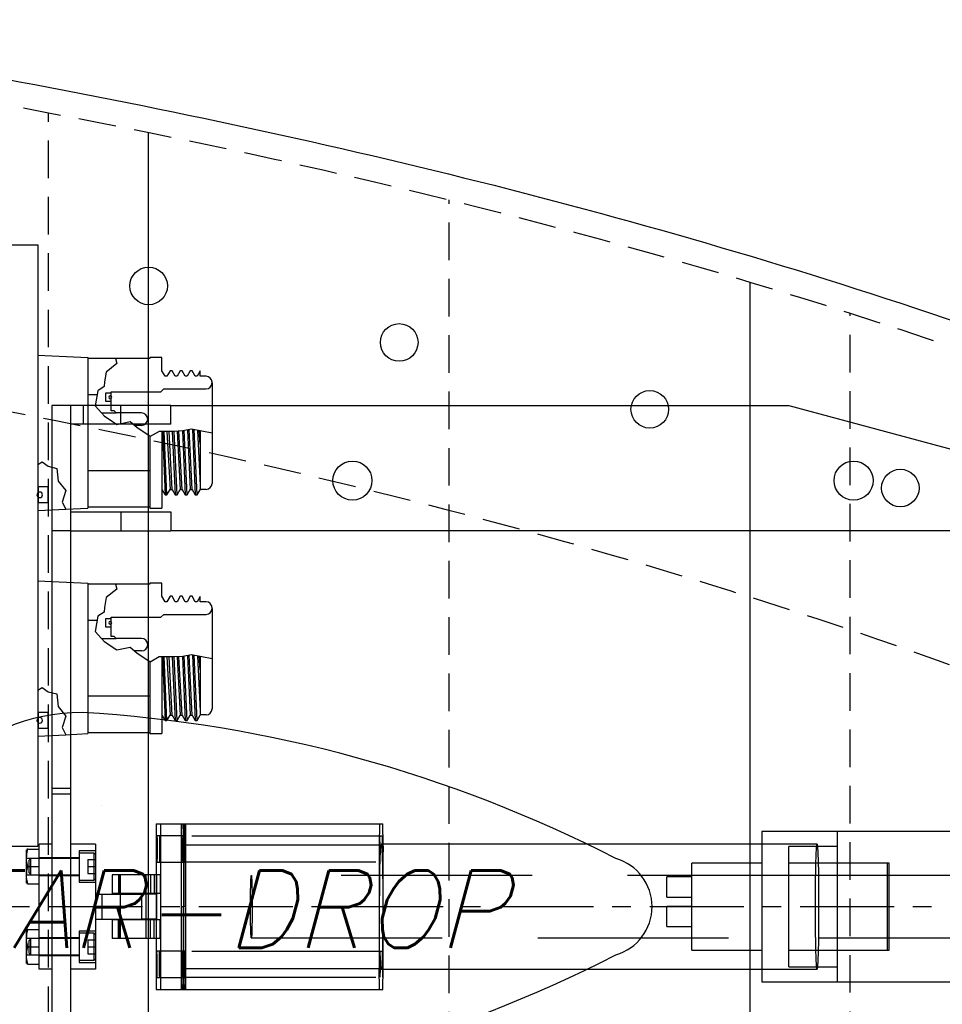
# Model space of a CAD drawing. Extents: x -135 to 10, y 84 to 175.
# Tile 31 of 53: x -20 to -11, y 104 to 114. Entities that reach past the tile are written whole.
import ezdxf

# ---------------------------------------------------------------- set-up
doc = ezdxf.new("R2010")
doc.units = 0
doc.header["$LTSCALE"] = 1.5
doc.header["$MEASUREMENT"] = 0
for name, pattern in [('CENTER', [2, 1.25, -0.25, 0.25, -0.25]), ('HIDDEN', [0.375, 0.25, -0.125]), ('SLDHIDDEN0', [1.905, 1.27, -0.635])]:
    doc.linetypes.add(name, pattern=pattern)
doc.layers.get('0').update_dxf_attribs({"linetype": 'CONTINUOUS'})
doc.layers.get('DEFPOINTS').update_dxf_attribs({"linetype": 'CONTINUOUS'})
for name, color, linetype in [('DEVICE_TRACKPOINT', 212, 'CONTINUOUS'), ('DIM', 1, 'CONTINUOUS'), ('HULL', 7, 'CONTINUOUS'), ('J_BOX_AFT', 171, 'CONTINUOUS'), ('STATION13', 90, 'CONTINUOUS'), ('STATION14', 100, 'CONTINUOUS'), ('TAIL', 140, 'CONTINUOUS')]:
    doc.layers.add(name, color=color, linetype=linetype)
doc.styles.add('ENGR', font='Romans', dxfattribs={"oblique": 15})
doc.dimstyles.get("Standard").update_dxf_attribs({"dimtxt": 0.18, "dimasz": 0.18, "dimexe": 0.18, "dimexo": 0.0625, "dimgap": 0.09, "dimtad": 0, "dimtih": 1, "dimtoh": 1, "dimdec": 4, "dimzin": 0, "dimtxsty": 'STANDARD', "dimcen": 0.09, "dimazin": 3, "dimtfac": 1, "dimtdec": 4, "dimtofl": 0, "dimtmove": 0, "dimatfit": 3, "dimtolj": 1, "dimtzin": 0})

# ---------------------------------------------------------------- blocks, each defined once
blk = doc.blocks.new('*D11')
at = {"color": 0, "linetype": 'BYBLOCK'}
for start, end in [(335.70973, 354.45741), (305.54259, 323.93941)]:
    blk.add_arc((-66.6118, 105.266), 11.1687, start, end, dxfattribs=at)
for points in [[(-55.6751, 104.1959), (-55.3155, 104.1785), (-55.4431, 105.266)], [(-60.0219, 96.0268), (-60.2168, 96.3295), (-61.0274, 95.5936)]]:
    blk.add_solid(points, dxfattribs=at)
at = {"layer": 'DEFPOINTS', "color": 0, "linetype": 'BYBLOCK'}
for p in [(-100.5781, 105.266), (-66.6118, 105.266), (0.4895, 105.266), (-58.0561, 98.0869), (-60.1729, 94.1135)]:
    blk.add_point(p, dxfattribs=at)
at = {"color": 0, "linetype": 'BYBLOCK', "insert": (-56.9394, 99.6816), "char_height": 0.9, "attachment_point": 5, "style": 'ENGR'}
blk.add_mtext('\\A1;60°', dxfattribs=at)
blk = doc.blocks.new('*D10')
at = {"color": 0, "linetype": 'BYBLOCK'}
for start, end in [(36.08281, 54.4378), (5.5622, 24.27056)]:
    blk.add_arc((-66.6118, 105.266), 11.1294, start, end, dxfattribs=at)
for points in [[(-60.2366, 114.1682), (-60.0416, 114.4709), (-61.0471, 114.9043)], [(-55.355, 106.3534), (-55.7146, 106.336), (-55.4824, 105.266)]]:
    blk.add_solid(points, dxfattribs=at)
at = {"layer": 'DEFPOINTS', "color": 0, "linetype": 'BYBLOCK'}
for p in [(-60.1729, 116.4184), (-56.1536, 109.0724), (-100.5781, 105.266), (-66.6118, 105.266), (0.4895, 105.266)]:
    blk.add_point(p, dxfattribs=at)
at = {"color": 0, "linetype": 'BYBLOCK', "insert": (-56.9735, 110.8306), "char_height": 0.9, "attachment_point": 5, "style": 'ENGR'}
blk.add_mtext('\\A1;60°', dxfattribs=at)
blk = doc.blocks.new('*D12')
at = {"color": 0, "linetype": 'BYBLOCK'}
for start, end in [(134.83605, 147.71977), (160.50608, 173.73537)]:
    blk.add_arc((-38.9555, 105.266), 9.8825, start, end, dxfattribs=at)
for points in [[(-46.0433, 112.4083), (-45.8038, 112.1395), (-45.1172, 112.9924)], [(-48.5993, 106.3345), (-48.9588, 106.3542), (-48.838, 105.266)]]:
    blk.add_solid(points, dxfattribs=at)
at = {"layer": 'DEFPOINTS', "color": 0, "linetype": 'BYBLOCK'}
for p in [(-45.9425, 114.0274), (-47.1209, 110.833), (-100.5781, 105.266), (-38.9555, 105.266), (0.4895, 105.266)]:
    blk.add_point(p, dxfattribs=at)
at = {"color": 0, "linetype": 'BYBLOCK', "insert": (-47.8594, 109.5538), "char_height": 0.9, "attachment_point": 5, "style": 'ENGR'}
blk.add_mtext('\\A1;51°', dxfattribs=at)
blk = doc.blocks.new('*D13')
at = {"color": 0, "linetype": 'BYBLOCK'}
blk.add_line((-44.4111, 98.4249), (-45.7574, 96.7367), dxfattribs=at)
for start, end in [(186.29855, 199.46098), (212.31697, 225.13002)]:
    blk.add_arc((-38.9555, 105.266), 9.8293, start, end, dxfattribs=at)
for points in [[(-48.9053, 104.1777), (-48.5458, 104.1975), (-48.7849, 105.266)], [(-45.7703, 98.4342), (-46.0099, 98.1655), (-45.084, 97.5811)]]:
    blk.add_solid(points, dxfattribs=at)
at = {"layer": 'DEFPOINTS', "color": 0, "linetype": 'BYBLOCK'}
for p in [(-100.5781, 105.266), (-38.9555, 105.266), (0.4895, 105.266), (-48.3482, 102.3687), (-43.9435, 99.0113)]:
    blk.add_point(p, dxfattribs=at)
at = {"color": 0, "linetype": 'BYBLOCK', "insert": (-47.8115, 101.0012), "char_height": 0.9, "attachment_point": 5, "style": 'ENGR'}
blk.add_mtext('\\A1;51°', dxfattribs=at)
blk = doc.blocks.new('*D16')
at = {"color": 0, "linetype": 'BYBLOCK'}
blk.add_arc((-38.9555, 105.266), 5.9279, 10.45314, 15.26114, dxfattribs=at)
for points in [[(-33.4053, 106.7633), (-33.068, 106.8893), (-33.6147, 107.838)], [(-32.9467, 106.3579), (-33.3052, 106.3251), (-33.0276, 105.266)]]:
    blk.add_solid(points, dxfattribs=at)
at = {"layer": 'DEFPOINTS', "color": 0, "linetype": 'BYBLOCK'}
for p in [(-31.2973, 108.954), (-33.0938, 106.1495), (-100.5781, 105.266), (-38.9555, 105.266), (0.4895, 105.266)]:
    blk.add_point(p, dxfattribs=at)
at = {"color": 0, "linetype": 'BYBLOCK', "insert": (-30.4252, 107.2129), "char_height": 0.9, "attachment_point": 5, "style": 'ENGR'}
blk.add_mtext('\\A1;26°', dxfattribs=at)

msp = doc.modelspace()

# ---------------------------------------------------------------- linework, layer by layer
at = {"layer": 'DEVICE_TRACKPOINT'}
for centre, radius, start, end in [((-19.2428, 105.266), 1.9375, 90, 270), ((-20.0463, 93.8038), 13.4238, 62.83082, 86.56844), ((-14.0553, 105.266), 0.5, 286.0877, 73.9123), ((-20.0463, 116.7282), 13.4238, 273.43156, 297.16918)]:
    msp.add_arc(centre, radius, start, end, dxfattribs=at)
at = {"layer": 'HULL', "color": 1, "linetype": 'HIDDEN'}
for p, q in [((-19.5781, 97.346), (-19.5781, 113.186)), ((-15.5781, 98.216), (-15.5781, 112.316)), ((-11.5781, 99.346), (-11.5781, 111.186))]:
    msp.add_line(p, q, dxfattribs=at)
at = {"layer": 'HULL', "color": 1, "linetype": 'CENTER', "ltscale": 0.5}
msp.add_line((-100.5781, 105.266), (0.4895, 105.266), dxfattribs=at)
at = {"layer": 'HULL'}
for centre in [(-18.5781, 111.458), (-16.0781, 110.8942), (-13.5781, 110.227), (-11.0781, 109.442)]:
    msp.add_circle(centre, 0.1875, dxfattribs=at)
msp.add_open_spline([(-48.9532, 115.7591), (-48.8438, 115.7578), (-48.7343, 115.7565), (-46.4545, 115.7283), (-44.2833, 115.6856), (-39.9428, 115.5327), (-37.7738, 115.4273), (-33.4384, 115.1561), (-31.272, 114.9849), (-26.9486, 114.5513), (-24.7887, 114.3009), (-20.9917, 113.7135), (-19.3514, 113.4146), (-16.09, 112.7167), (-14.4696, 112.3132), (-11.2666, 111.3725), (-9.6841, 110.8354), (-7.555, 110.0095), (-6.9856, 109.7785), (-6.4203, 109.5374)], degree=3, knots=[74.600113, 74.600113, 74.600113, 74.600113, 74.928398, 74.928398, 81.436157, 81.436157, 87.943917, 87.943917, 94.451676, 94.451676, 100.959435, 100.959435, 105.945501, 105.945501, 110.931566, 110.931566, 115.917632, 115.917632, 117.752109, 117.752109, 117.752109, 117.752109], dxfattribs=at)
at = {"layer": 'HULL', "linetype": 'HIDDEN'}
for points, knots in [([(-48.9532, 115.509), (-47.1613, 115.4881), (-43.3678, 115.4237), (-37.5739, 115.1796), (-32.2385, 114.8277), (-27.5724, 114.3709), (-23.5657, 113.885), (-19.56, 113.2139), (-15.5475, 112.3528), (-11.5328, 111.2241), (-8.4998, 110.1324), (-6.8043, 109.4305), (-6.4203, 109.266)], [74.603031, 74.603031, 74.603031, 74.603031, 79.979196, 85.984402, 91.998394, 96.017362, 100.048491, 104.104215, 108.197734, 112.354283, 116.605589, 117.858875, 117.858875, 117.858875, 117.858875]), ([(-30.7689, 111.6626), (-29.7295, 111.5671), (-28.6898, 111.4612), (-26.4088, 111.2078), (-25.1769, 111.0562), (-22.6333, 110.6878), (-21.3122, 110.465), (-18.6837, 109.9587), (-17.3842, 109.6764), (-14.8201, 109.0333), (-13.552, 108.672), (-11.2351, 107.9222), (-10.1795, 107.5452), (-8.6203, 106.9346), (-8.1073, 106.725), (-7.6015, 106.5083)], [93.08635, 93.08635, 93.08635, 93.08635, 96.275814, 96.275814, 100.099107, 100.099107, 104.254415, 104.254415, 108.409722, 108.409722, 112.56503, 112.56503, 116.105941, 116.105941, 117.858875, 117.858875, 117.858875, 117.858875])]:
    msp.add_open_spline(points, degree=3, knots=knots, dxfattribs=at)
at = {"layer": 'J_BOX_AFT'}
for p, q in [((-22.6851, 111.8676), (-19.6851, 111.8676)), ((-19.6851, 111.8676), (-19.6851, 105.8676)), ((-19.6851, 110.7676), (-19.1851, 110.7426)), ((-19.6851, 110.7676), (-19.6851, 109.676)), ((-19.1851, 110.7426), (-19.1851, 109.2426)), ((-18.9073, 110.734), (-19.1851, 110.734)), ((-18.5651, 110.734), (-18.9073, 110.734)), ((-18.5651, 110.7426), (-18.5651, 110.734)), ((-18.4451, 110.7426), (-18.5651, 110.7426)), ((-18.4451, 110.6126), (-18.4451, 110.7426)), ((-18.4133, 110.5576), (-18.4451, 110.6126)), ((-18.3633, 110.6126), (-18.3951, 110.5576)), ((-18.3451, 110.6126), (-18.3633, 110.6126)), ((-18.3133, 110.5576), (-18.3451, 110.6126)), ((-18.2633, 110.6126), (-18.2951, 110.5576)), ((-18.2451, 110.6126), (-18.2633, 110.6126)), ((-18.2133, 110.5576), (-18.2451, 110.6126)), ((-18.1633, 110.6126), (-18.1951, 110.5576)), ((-18.1451, 110.6126), (-18.1633, 110.6126)), ((-18.1133, 110.5576), (-18.1451, 110.6126)), ((-18.0651, 110.6096), (-18.0951, 110.5576)), ((-18.0651, 110.5571), (-18.0651, 110.6096)), ((-18.3951, 110.5576), (-18.4133, 110.5576)), ((-18.2951, 110.5576), (-18.3133, 110.5576)), ((-18.1951, 110.5576), (-18.2133, 110.5576)), ((-18.0951, 110.5576), (-18.1133, 110.5576)), ((-18.0051, 110.5571), (-18.0651, 110.5571)), ((-17.9451, 110.4911), (-17.9451, 110.4971)), ((-18.9521, 110.3901), (-18.9521, 110.4026)), ((-18.9521, 110.4026), (-18.4556, 110.4026)), ((-18.4556, 110.4026), (-18.4271, 110.4311)), ((-18.4271, 110.4311), (-18.0051, 110.4311)), ((-17.9451, 110.4911), (-17.9451, 109.4941)), ((-19.093, 110.3708), (-19.1851, 110.3708)), ((-18.9521, 110.2117), (-18.9521, 110.3051)), ((-18.9221, 110.2117), (-18.9521, 110.2117)), ((-18.9021, 110.1917), (-18.9221, 110.2117)), ((-19.0494, 110.1917), (-18.9021, 110.1917)), ((-18.6498, 110.1917), (-18.9021, 110.1917)), ((-18.6498, 110.0667), (-18.7226, 110.0667)), ((-18.4451, 110.0069), (-18.4451, 109.2426)), ((-18.0651, 110.0127), (-18.0651, 109.4246)), ((-18.5651, 109.9548), (-18.5651, 109.2426)), ((-19.6851, 109.676), (-19.6851, 109.4542)), ((-18.5651, 109.6144), (-19.1851, 109.6144)), ((-19.5811, 109.4542), (-19.6851, 109.4542)), ((-19.5811, 109.2943), (-19.5811, 109.4542)), ((-18.4451, 109.4276), (-18.4133, 109.3726)), ((-18.3951, 109.3726), (-18.3633, 109.4276)), ((-18.3633, 109.4276), (-18.3451, 109.4276)), ((-18.3451, 109.4276), (-18.3133, 109.3726)), ((-18.2951, 109.3726), (-18.2633, 109.4276)), ((-18.2633, 109.4276), (-18.2451, 109.4276)), ((-18.2451, 109.4276), (-18.2133, 109.3726)), ((-18.1951, 109.3726), (-18.1633, 109.4276)), ((-18.1633, 109.4276), (-18.1451, 109.4276)), ((-18.1451, 109.4276), (-18.1133, 109.3726)), ((-18.0951, 109.3726), (-18.0651, 109.4246)), ((-18.0051, 109.4281), (-18.0651, 109.4281)), ((-17.9451, 109.4941), (-17.9451, 109.4881)), ((-18.4133, 109.3726), (-18.3951, 109.3726)), ((-18.3133, 109.3726), (-18.2951, 109.3726)), ((-18.2133, 109.3726), (-18.1951, 109.3726)), ((-18.1133, 109.3726), (-18.0951, 109.3726)), ((-19.6851, 109.2943), (-19.6851, 109.2176)), ((-19.5811, 109.2943), (-19.6851, 109.2943)), ((-19.6851, 109.2176), (-19.4028, 109.2317)), ((-19.4028, 109.2317), (-19.1851, 109.2426)), ((-18.5651, 109.2512), (-19.1851, 109.2512)), ((-18.5651, 109.2426), (-18.4451, 109.2426)), ((-19.6851, 108.5176), (-19.6851, 107.426)), ((-19.6851, 108.5176), (-19.1851, 108.4926)), ((-19.1851, 108.4926), (-19.1851, 106.9926)), ((-18.9073, 108.484), (-19.1851, 108.484)), ((-18.5651, 108.484), (-18.9073, 108.484)), ((-18.5651, 108.4926), (-18.5651, 108.484)), ((-18.4451, 108.4926), (-18.5651, 108.4926)), ((-18.4451, 108.3626), (-18.4451, 108.4926)), ((-18.4133, 108.3076), (-18.4451, 108.3626)), ((-18.3633, 108.3626), (-18.3951, 108.3076)), ((-18.3451, 108.3626), (-18.3633, 108.3626)), ((-18.3133, 108.3076), (-18.3451, 108.3626)), ((-18.2633, 108.3626), (-18.2951, 108.3076)), ((-18.2451, 108.3626), (-18.2633, 108.3626)), ((-18.2133, 108.3076), (-18.2451, 108.3626)), ((-18.1633, 108.3626), (-18.1951, 108.3076)), ((-18.1451, 108.3626), (-18.1633, 108.3626)), ((-18.1133, 108.3076), (-18.1451, 108.3626)), ((-18.0651, 108.3596), (-18.0951, 108.3076)), ((-18.0651, 108.3071), (-18.0651, 108.3596)), ((-18.3951, 108.3076), (-18.4133, 108.3076)), ((-18.2951, 108.3076), (-18.3133, 108.3076)), ((-18.1951, 108.3076), (-18.2133, 108.3076)), ((-18.0951, 108.3076), (-18.1133, 108.3076)), ((-18.0051, 108.3071), (-18.0651, 108.3071)), ((-17.9451, 108.2411), (-17.9451, 108.2471)), ((-17.9451, 108.2411), (-17.9451, 107.2441)), ((-18.9521, 108.1401), (-18.9521, 108.1526)), ((-18.9521, 108.1526), (-18.4556, 108.1526)), ((-18.4556, 108.1526), (-18.4271, 108.1811)), ((-18.4271, 108.1811), (-18.0051, 108.1811)), ((-19.093, 108.1208), (-19.1851, 108.1208)), ((-18.9521, 107.9617), (-18.9521, 108.0551)), ((-19.0494, 107.9417), (-18.9021, 107.9417)), ((-18.9221, 107.9617), (-18.9521, 107.9617)), ((-18.9021, 107.9417), (-18.9221, 107.9617)), ((-18.6498, 107.9417), (-18.9021, 107.9417)), ((-18.6498, 107.8167), (-18.7226, 107.8167)), ((-18.4451, 107.7569), (-18.4451, 106.9926)), ((-18.0651, 107.7627), (-18.0651, 107.1746)), ((-18.5651, 107.7048), (-18.5651, 106.9926)), ((-19.6851, 107.426), (-19.6851, 107.2042)), ((-18.5651, 107.3644), (-19.1851, 107.3644)), ((-19.5811, 107.2042), (-19.6851, 107.2042)), ((-19.5811, 107.0443), (-19.5811, 107.2042)), ((-18.4451, 107.1776), (-18.4133, 107.1226)), ((-18.3951, 107.1226), (-18.3633, 107.1776)), ((-18.3633, 107.1776), (-18.3451, 107.1776)), ((-18.3451, 107.1776), (-18.3133, 107.1226)), ((-18.2951, 107.1226), (-18.2633, 107.1776)), ((-18.2633, 107.1776), (-18.2451, 107.1776)), ((-18.2451, 107.1776), (-18.2133, 107.1226)), ((-18.1951, 107.1226), (-18.1633, 107.1776)), ((-18.1633, 107.1776), (-18.1451, 107.1776)), ((-18.1451, 107.1776), (-18.1133, 107.1226)), ((-18.0951, 107.1226), (-18.0651, 107.1746)), ((-18.0051, 107.1781), (-18.0651, 107.1781)), ((-17.9451, 107.2441), (-17.9451, 107.2381)), ((-18.4133, 107.1226), (-18.3951, 107.1226)), ((-18.3133, 107.1226), (-18.2951, 107.1226)), ((-18.2133, 107.1226), (-18.1951, 107.1226)), ((-18.1133, 107.1226), (-18.0951, 107.1226)), ((-19.6851, 107.0443), (-19.6851, 106.9676)), ((-19.5811, 107.0443), (-19.6851, 107.0443)), ((-19.6851, 106.9676), (-19.4028, 106.9817)), ((-19.4028, 106.9817), (-19.1851, 106.9926)), ((-18.5651, 107.0012), (-19.1851, 107.0012)), ((-18.5651, 106.9926), (-18.4451, 106.9926)), ((-19.6851, 105.8676), (-22.6851, 105.8676))]:
    msp.add_line(p, q, dxfattribs=at)
at = {"layer": 'J_BOX_AFT', "color": 5}
for p, q in [((-18.9073, 110.734), (-18.8968, 110.6831)), ((-19.002, 110.599), (-19.0195, 110.5008)), ((-18.8968, 110.6831), (-19.002, 110.599)), ((-19.0195, 110.5008), (-19.023, 110.4552)), ((-19.0861, 110.4131), (-19.1107, 110.2624)), ((-19.023, 110.4552), (-19.0861, 110.4131)), ((-19.0041, 110.3051), (-19.0041, 110.3901)), ((-19.0041, 110.3901), (-18.9521, 110.3901)), ((-18.9521, 110.3051), (-19.0041, 110.3051)), ((-18.9521, 110.3051), (-18.9521, 110.3901)), ((-19.1107, 110.2624), (-19.0494, 110.1917)), ((-19.0195, 110.1572), (-19.0494, 110.1917)), ((-19.0181, 110.1562), (-19.0195, 110.1572)), ((-18.9521, 110.111), (-19.0181, 110.1562)), ((-18.8968, 110.0731), (-18.9521, 110.111)), ((-18.7635, 110.1011), (-18.8968, 110.0731)), ((-18.6969, 110.045), (-18.7635, 110.1011)), ((-18.5637, 109.9544), (-18.6969, 110.045)), ((-18.4725, 110.007), (-18.5637, 109.9544)), ((-18.3322, 110.0065), (-18.4725, 110.007)), ((-18.4411, 110.0069), (-18.4133, 109.3726)), ((-18.3951, 109.3726), (-18.4229, 110.0068)), ((-18.3959, 110.0067), (-18.3633, 109.4276)), ((-18.3451, 109.4276), (-18.3745, 110.0067)), ((-18.3423, 110.0065), (-18.3133, 109.3726)), ((-18.2375, 110.012), (-18.3322, 110.0065)), ((-18.2951, 109.3726), (-18.3241, 110.007)), ((-18.2929, 110.0088), (-18.2633, 109.4276)), ((-18.2451, 109.4276), (-18.2769, 110.0097)), ((-18.2406, 110.0118), (-18.2133, 109.3726)), ((-18.1499, 110.0295), (-18.2375, 110.012)), ((-18.1951, 109.3726), (-18.2225, 110.015)), ((-18.1912, 110.0213), (-18.1633, 109.4276)), ((-18.1451, 109.4276), (-18.1731, 110.0249)), ((-17.9451, 109.989), (-18.1499, 110.0295)), ((-18.1412, 110.0278), (-18.1133, 109.3726)), ((-18.0951, 109.3726), (-18.1228, 110.0242)), ((-18.0911, 110.0179), (-18.0651, 109.4672)), ((-18.0651, 109.8796), (-18.0728, 110.0143)), ((-19.6851, 109.676), (-19.641, 109.7026)), ((-19.641, 109.7026), (-19.579, 109.6584)), ((-19.579, 109.6584), (-19.4935, 109.6378)), ((-19.4935, 109.6378), (-19.4817, 109.5111)), ((-19.6771, 109.2943), (-19.6771, 109.4542)), ((-19.4817, 109.5111), (-19.405, 109.4168)), ((-19.405, 109.4168), (-19.4404, 109.3019)), ((-19.4404, 109.3019), (-19.4028, 109.2317)), ((-18.8968, 108.4331), (-19.002, 108.349)), ((-18.9073, 108.484), (-18.8968, 108.4331)), ((-19.002, 108.349), (-19.0195, 108.2508)), ((-19.0195, 108.2508), (-19.023, 108.2052)), ((-19.0861, 108.1631), (-19.1107, 108.0124)), ((-19.023, 108.2052), (-19.0861, 108.1631)), ((-19.0041, 108.0551), (-19.0041, 108.1401)), ((-19.0041, 108.1401), (-18.9521, 108.1401)), ((-18.9521, 108.0551), (-18.9521, 108.1401)), ((-18.9521, 108.0551), (-19.0041, 108.0551)), ((-19.1107, 108.0124), (-19.0494, 107.9417)), ((-19.0195, 107.9072), (-19.0494, 107.9417)), ((-19.0181, 107.9062), (-19.0195, 107.9072)), ((-18.9521, 107.861), (-19.0181, 107.9062)), ((-18.8968, 107.8231), (-18.9521, 107.861)), ((-18.7635, 107.8511), (-18.8968, 107.8231)), ((-18.6969, 107.795), (-18.7635, 107.8511)), ((-18.5637, 107.7044), (-18.6969, 107.795)), ((-18.4725, 107.757), (-18.5637, 107.7044)), ((-18.3322, 107.7565), (-18.4725, 107.757)), ((-18.4411, 107.7569), (-18.4133, 107.1226)), ((-18.3951, 107.1226), (-18.4229, 107.7568)), ((-18.3959, 107.7567), (-18.3633, 107.1776)), ((-18.3451, 107.1776), (-18.3745, 107.7567)), ((-18.3423, 107.7565), (-18.3133, 107.1226)), ((-18.2375, 107.762), (-18.3322, 107.7565)), ((-18.2951, 107.1226), (-18.3241, 107.757)), ((-18.2929, 107.7588), (-18.2633, 107.1776)), ((-18.2451, 107.1776), (-18.2769, 107.7597)), ((-18.2406, 107.7618), (-18.2133, 107.1226)), ((-18.1499, 107.7795), (-18.2375, 107.762)), ((-18.1951, 107.1226), (-18.2225, 107.765)), ((-18.1912, 107.7713), (-18.1633, 107.1776)), ((-18.1451, 107.1776), (-18.1731, 107.7749)), ((-17.9451, 107.739), (-18.1499, 107.7795)), ((-18.1412, 107.7778), (-18.1133, 107.1226)), ((-18.0951, 107.1226), (-18.1228, 107.7742)), ((-18.0911, 107.7679), (-18.0651, 107.2172)), ((-18.0651, 107.6296), (-18.0728, 107.7643)), ((-19.6851, 107.426), (-19.641, 107.4526)), ((-19.641, 107.4526), (-19.579, 107.4084)), ((-19.579, 107.4084), (-19.4935, 107.3878)), ((-19.4935, 107.3878), (-19.4817, 107.2611)), ((-19.4817, 107.2611), (-19.405, 107.1668)), ((-19.6771, 107.0443), (-19.6771, 107.2042)), ((-19.405, 107.1668), (-19.4404, 107.0519)), ((-19.4404, 107.0519), (-19.4028, 106.9817))]:
    msp.add_line(p, q, dxfattribs=at)
at = {"layer": 'J_BOX_AFT'}
for centre, radius, start, end in [((-18.0051, 110.4971), 0.06, 360, 90), ((-18.0051, 110.4911), 0.06, 270, 360), ((-18.6498, 110.1292), 0.0625, 270, 90), ((-18.0051, 109.4881), 0.06, 270, 360), ((-18.0051, 108.2471), 0.06, 360, 90), ((-18.0051, 108.2411), 0.06, 270, 360), ((-18.6498, 107.8792), 0.0625, 270, 90), ((-18.0051, 107.2381), 0.06, 270, 360)]:
    msp.add_arc(centre, radius, start, end, dxfattribs=at)
at = {"layer": 'J_BOX_AFT', "color": 7}
for centre, radius, start, end in [((-18.9609, 110.3476), 0.0144, 90, 270), ((-18.9609, 110.3476), 0.0144, 270, 90), ((-19.6648, 109.3742), 0.0275, 90, 270), ((-19.6648, 109.3742), 0.0275, 270, 90), ((-18.9609, 108.0976), 0.0144, 90, 270), ((-18.9609, 108.0976), 0.0144, 270, 90), ((-19.6648, 107.1242), 0.0275, 90, 270), ((-19.6648, 107.1242), 0.0275, 270, 90)]:
    msp.add_arc(centre, radius, start, end, dxfattribs=at)
at = {"layer": 'STATION13'}
msp.add_line((-18.578, 97.5512), (-18.578, 112.989), dxfattribs=at)
at = {"layer": 'STATION14'}
msp.add_line((-12.578, 99.0443), (-12.578, 111.4959), dxfattribs=at)
at = {"layer": 'TAIL', "linetype": 'CONTINUOUS'}
for p, q in [((-19.5448, 110.266), (-19.5448, 106.3889)), ((-19.3568, 110.266), (-19.5448, 110.266)), ((-19.3568, 110.266), (-19.3568, 106.3889)), ((-18.8568, 110.266), (-19.3568, 110.266)), ((-18.8568, 110.078), (-18.8568, 110.266)), ((-18.3568, 110.266), (-18.8568, 110.266)), ((-18.3568, 110.266), (-12.189, 110.266)), ((-18.3568, 110.078), (-18.3568, 110.266)), ((-12.189, 110.266), (-8.4818, 109.266)), ((-18.8568, 110.078), (-19.3568, 110.078)), ((-18.3568, 110.078), (-18.8568, 110.078)), ((-19.3568, 109.204), (-18.8568, 109.204)), ((-18.8568, 109.204), (-18.8568, 109.016)), ((-18.8568, 109.204), (-18.3568, 109.204)), ((-18.3568, 109.204), (-18.3568, 109.016)), ((-19.3568, 109.016), (-18.8568, 109.016)), ((-18.8568, 109.016), (-18.3568, 109.016)), ((-9.8568, 109.016), (-18.3568, 109.016)), ((-19.5448, 106.3889), (-19.5448, 104.1431)), ((-19.3568, 106.3889), (-19.5448, 106.3889)), ((-19.3568, 106.3889), (-19.3568, 104.1431)), ((-19.0438, 106.2754), (-19.0438, 106.2754)), ((-18.5029, 106.091), (-18.4608, 106.091)), ((-18.5029, 106.091), (-18.5029, 105.584)), ((-18.4608, 106.091), (-18.2109, 106.091)), ((-18.4608, 106.091), (-18.4608, 104.441)), ((-18.232, 106.091), (-18.232, 105.266)), ((-18.2109, 106.091), (-16.2418, 106.091)), ((-18.2109, 106.091), (-18.2109, 104.441)), ((-16.2366, 105.8837), (-16.2418, 106.091)), ((-11.7092, 106.016), (-12.4592, 106.016)), ((-12.4592, 106.016), (-12.4592, 105.891)), ((-10.4592, 106.016), (-11.7092, 106.016)), ((-11.7092, 106.016), (-11.7092, 105.5785)), ((-11.7092, 106.016), (-11.7092, 105.5785)), ((-19.5448, 105.891), (-19.6698, 105.891)), ((-19.6698, 104.641), (-19.6698, 105.891)), ((-19.1068, 105.891), (-19.3568, 105.891)), ((-19.1068, 105.891), (-19.1068, 104.641)), ((-18.2109, 105.8837), (-16.2366, 105.8837)), ((-18.2109, 104.6482), (-18.2109, 105.8837)), ((-11.909, 105.891), (-16.2367, 105.891)), ((-16.2366, 104.6482), (-16.2366, 105.8837)), ((-19.7998, 105.8328), (-19.7998, 105.4991)), ((-19.785, 105.838), (-19.7926, 105.838)), ((-19.785, 105.838), (-19.6698, 105.838)), ((-19.785, 105.666), (-19.6698, 105.666)), ((-18.9407, 105.584), (-18.9407, 105.396)), ((-18.8684, 105.584), (-18.9407, 105.584)), ((-18.8684, 105.584), (-18.8684, 105.396)), ((-18.5242, 105.584), (-18.8684, 105.584)), ((-18.5242, 105.584), (-18.5242, 105.396)), ((-18.4642, 105.584), (-18.5242, 105.584)), ((-18.4642, 105.584), (-18.4642, 105.396)), ((-19.785, 105.494), (-19.7926, 105.494)), ((-19.785, 105.494), (-19.6698, 105.494)), ((-19.785, 105.494), (-19.6698, 105.494)), ((-9.5563, 105.5785), (-11.8952, 105.5785)), ((-19.1068, 105.391), (-19.0468, 105.391)), ((-19.0468, 105.391), (-19.0468, 105.141)), ((-19.0468, 105.391), (-18.6488, 105.391)), ((-18.8684, 105.396), (-18.9407, 105.396)), ((-18.5242, 105.396), (-18.8684, 105.396)), ((-18.6488, 105.391), (-18.6488, 105.141)), ((-18.497, 105.391), (-18.6488, 105.391)), ((-18.4642, 105.396), (-18.5242, 105.396)), ((-18.5029, 105.396), (-18.5029, 105.391)), ((-18.497, 105.141), (-18.497, 105.391)), ((-18.253, 105.266), (-18.232, 105.266)), ((-18.2109, 105.266), (-18.232, 105.266)), ((-18.232, 104.441), (-18.232, 105.266)), ((-19.1068, 105.141), (-19.0468, 105.141)), ((-19.0468, 105.141), (-18.6488, 105.141)), ((-18.9407, 105.136), (-18.9407, 104.948)), ((-18.8684, 105.136), (-18.9407, 105.136)), ((-18.5242, 105.136), (-18.8684, 105.136)), ((-18.8684, 104.948), (-18.8684, 105.136)), ((-18.497, 105.141), (-18.6488, 105.141)), ((-18.5242, 104.948), (-18.5242, 105.136)), ((-18.4642, 105.136), (-18.5242, 105.136)), ((-18.5029, 105.141), (-18.5029, 105.136)), ((-18.4642, 104.948), (-18.4642, 105.136)), ((-19.7998, 105.0328), (-19.7998, 104.6991)), ((-19.785, 105.038), (-19.7926, 105.038)), ((-19.785, 105.038), (-19.6698, 105.038)), ((-18.8684, 104.948), (-18.9407, 104.948)), ((-18.5242, 104.948), (-18.8684, 104.948)), ((-18.4642, 104.948), (-18.5242, 104.948)), ((-18.5029, 104.948), (-18.5029, 104.441)), ((-11.8952, 104.9535), (-9.5563, 104.9535)), ((-11.7092, 104.9535), (-11.7092, 104.516)), ((-11.7092, 104.9535), (-11.7092, 104.516)), ((-19.785, 104.866), (-19.6698, 104.866)), ((-19.785, 104.694), (-19.7926, 104.694)), ((-19.785, 104.694), (-19.6698, 104.694)), ((-19.785, 104.694), (-19.6698, 104.694)), ((-19.5448, 104.641), (-19.6698, 104.641)), ((-19.1068, 104.641), (-19.3568, 104.641)), ((-18.2109, 104.6482), (-16.2366, 104.6482)), ((-16.2418, 104.441), (-16.2366, 104.6482)), ((-16.2367, 104.641), (-11.909, 104.641)), ((-12.4592, 104.641), (-12.4592, 104.516)), ((-12.4592, 104.516), (-11.7092, 104.516)), ((-11.7092, 104.516), (-10.4592, 104.516)), ((-18.5029, 104.441), (-18.4608, 104.441)), ((-18.4608, 104.441), (-18.2109, 104.441)), ((-18.2109, 104.441), (-16.2418, 104.441))]:
    msp.add_line(p, q, dxfattribs=at)
at = {"layer": 'TAIL', "linetype": 'SLDHIDDEN0'}
for p, q in [((-19.2289, 110.078), (-19.2289, 110.266)), ((-19.3568, 109.016), (-19.5448, 109.016)), ((-19.3568, 106.4446), (-19.5448, 106.4446)), ((-18.2477, 106.091), (-18.253, 105.8837)), ((-18.253, 106.091), (-18.253, 104.441)), ((-18.2109, 105.8837), (-18.2162, 106.091)), ((-16.2733, 106.091), (-16.2786, 105.8837)), ((-18.4672, 105.971), (-18.4965, 105.971)), ((-18.2173, 105.971), (-18.4672, 105.971)), ((-18.253, 105.8837), (-18.2109, 105.8837)), ((-18.253, 105.8837), (-18.253, 104.6482)), ((-18.2173, 105.9695), (-18.2466, 105.9695)), ((-16.2429, 105.9695), (-18.2173, 105.9695)), ((-16.2786, 105.8837), (-16.2786, 104.6482)), ((-16.2367, 105.891), (-16.2576, 105.891)), ((-12.4592, 105.891), (-12.4592, 104.641)), ((-19.1068, 105.8222), (-19.2708, 105.8222)), ((-19.2708, 105.8222), (-19.2708, 105.5097)), ((-19.1203, 105.801), (-19.2708, 105.801)), ((-19.1203, 105.666), (-19.1203, 105.801)), ((-19.1068, 105.7875), (-19.1203, 105.801)), ((-11.7092, 105.866), (-12.1892, 105.866)), ((-12.1892, 105.266), (-12.1892, 105.866)), ((-19.6698, 105.748), (-19.7998, 105.748)), ((-19.7522, 105.748), (-19.7708, 105.7294)), ((-19.7708, 105.666), (-19.7708, 105.7294)), ((-19.2708, 105.748), (-19.7522, 105.748)), ((-19.7522, 105.666), (-19.7522, 105.748)), ((-19.5448, 105.7545), (-19.6698, 105.7545)), ((-19.3568, 105.7545), (-19.5448, 105.7545)), ((-19.2708, 105.7545), (-19.3568, 105.7545)), ((-19.1838, 105.736), (-19.1838, 105.666)), ((-19.1838, 105.736), (-19.1068, 105.736)), ((-18.4965, 105.711), (-18.4672, 105.711)), ((-18.4672, 105.711), (-18.2173, 105.711)), ((-18.2466, 105.7125), (-18.2173, 105.7125)), ((-18.2173, 105.7125), (-16.2429, 105.7125)), ((-13.1592, 105.3498), (-13.1592, 105.701)), ((-12.4592, 105.701), (-13.1592, 105.701)), ((-11.1892, 105.701), (-12.1892, 105.701)), ((-11.2092, 105.701), (-11.7092, 105.701)), ((-11.2092, 105.701), (-11.2092, 104.831)), ((-11.1892, 105.266), (-11.1892, 105.701)), ((-19.7998, 105.584), (-19.6698, 105.584)), ((-19.7708, 105.6026), (-19.7708, 105.666)), ((-19.7708, 105.6026), (-19.7522, 105.584)), ((-19.7522, 105.584), (-19.7522, 105.666)), ((-19.7522, 105.584), (-19.2708, 105.584)), ((-19.1838, 105.666), (-19.1838, 105.596)), ((-19.1838, 105.666), (-19.1068, 105.666)), ((-19.1838, 105.596), (-19.1068, 105.596)), ((-19.1838, 105.596), (-19.1068, 105.596)), ((-19.1203, 105.531), (-19.1203, 105.666)), ((-18.8793, 105.584), (-18.8793, 105.396)), ((-18.8618, 105.584), (-18.8618, 105.396)), ((-18.6018, 105.396), (-18.6018, 105.584)), ((-18.5595, 105.584), (-18.5595, 105.396)), ((-18.5029, 105.584), (-18.5029, 105.396)), ((-18.4995, 105.584), (-18.4995, 105.396)), ((-19.6698, 105.5775), (-19.5448, 105.5775)), ((-19.5448, 105.5775), (-19.3568, 105.5775)), ((-19.3568, 105.5775), (-19.2708, 105.5775)), ((-19.2708, 105.531), (-19.1203, 105.531)), ((-19.2708, 105.5097), (-19.1068, 105.5097)), ((-19.1203, 105.531), (-19.1068, 105.5445)), ((-11.8952, 105.5785), (-17.5537, 105.5785)), ((-13.1592, 105.5622), (-13.4092, 105.5622)), ((-13.4092, 105.4815), (-13.4092, 105.5622)), ((-11.7092, 105.5785), (-11.7092, 104.9535)), ((-11.7092, 105.5785), (-11.7092, 104.9535)), ((-18.8618, 105.391), (-18.8618, 105.141)), ((-18.6488, 105.391), (-18.6488, 105.141)), ((-18.6018, 105.141), (-18.6018, 105.391)), ((-18.5029, 105.391), (-18.5029, 105.141)), ((-13.4092, 105.3622), (-13.4092, 105.4815)), ((-13.4092, 105.3622), (-13.1592, 105.3622)), ((-13.1592, 104.831), (-13.1592, 105.3498)), ((-13.1592, 105.2678), (-13.4092, 105.2678)), ((-13.4092, 105.1871), (-13.4092, 105.2678)), ((-12.1892, 104.666), (-12.1892, 105.266)), ((-11.1892, 104.831), (-11.1892, 105.266)), ((-18.8793, 104.948), (-18.8793, 105.136)), ((-18.8618, 105.136), (-18.8618, 104.948)), ((-18.6018, 104.948), (-18.6018, 105.136)), ((-18.5595, 104.948), (-18.5595, 105.136)), ((-18.5029, 105.136), (-18.5029, 104.948)), ((-18.4995, 104.948), (-18.4995, 105.136)), ((-13.4092, 105.0678), (-13.4092, 105.1871)), ((-19.1068, 105.0222), (-19.2708, 105.0222)), ((-19.2708, 105.0222), (-19.2708, 104.7097)), ((-19.1203, 105.001), (-19.2708, 105.001)), ((-19.1203, 104.866), (-19.1203, 105.001)), ((-19.1068, 104.9875), (-19.1203, 105.001)), ((-13.4092, 105.0678), (-13.1592, 105.0678)), ((-19.6698, 104.948), (-19.7998, 104.948)), ((-19.7522, 104.948), (-19.7708, 104.9294)), ((-19.7708, 104.866), (-19.7708, 104.9294)), ((-19.2708, 104.948), (-19.7522, 104.948)), ((-19.7522, 104.866), (-19.7522, 104.948)), ((-19.5448, 104.9545), (-19.6698, 104.9545)), ((-19.3568, 104.9545), (-19.5448, 104.9545)), ((-19.2708, 104.9545), (-19.3568, 104.9545)), ((-19.1838, 104.936), (-19.1838, 104.866)), ((-19.1838, 104.936), (-19.1068, 104.936)), ((-17.5537, 104.9535), (-11.8952, 104.9535)), ((-19.7708, 104.8026), (-19.7708, 104.866)), ((-19.7708, 104.8026), (-19.7522, 104.784)), ((-19.7522, 104.784), (-19.7522, 104.866)), ((-19.1838, 104.866), (-19.1838, 104.796)), ((-19.1838, 104.866), (-19.1068, 104.866)), ((-19.1203, 104.731), (-19.1203, 104.866)), ((-18.4672, 104.821), (-18.4965, 104.821)), ((-18.2173, 104.821), (-18.4672, 104.821)), ((-18.2173, 104.8195), (-18.2466, 104.8195)), ((-16.2429, 104.8195), (-18.2173, 104.8195)), ((-13.1592, 104.831), (-12.4592, 104.831)), ((-12.1892, 104.831), (-11.1892, 104.831)), ((-11.7092, 104.831), (-11.2092, 104.831)), ((-19.7998, 104.784), (-19.6698, 104.784)), ((-19.7522, 104.784), (-19.2708, 104.784)), ((-19.6698, 104.7775), (-19.5448, 104.7775)), ((-19.5448, 104.7775), (-19.3568, 104.7775)), ((-19.3568, 104.7775), (-19.2708, 104.7775)), ((-19.2708, 104.731), (-19.1203, 104.731)), ((-19.2708, 104.7097), (-19.1068, 104.7097)), ((-19.1838, 104.796), (-19.1068, 104.796)), ((-19.1838, 104.796), (-19.1068, 104.796)), ((-19.1203, 104.731), (-19.1068, 104.7445)), ((-18.253, 104.6482), (-18.2477, 104.441)), ((-18.253, 104.6482), (-18.2109, 104.6482)), ((-18.2162, 104.441), (-18.2109, 104.6482)), ((-16.2733, 104.441), (-16.2786, 104.6482)), ((-16.2576, 104.641), (-16.2367, 104.641)), ((-12.1892, 104.666), (-11.7092, 104.666)), ((-18.4965, 104.561), (-18.4672, 104.561)), ((-18.4672, 104.561), (-18.2173, 104.561)), ((-18.2466, 104.5625), (-18.2173, 104.5625)), ((-18.2173, 104.5625), (-16.2429, 104.5625))]:
    msp.add_line(p, q, dxfattribs=at)
at = {"layer": 'TAIL', "linetype": 'CONTINUOUS', "flags": 128}
for points in [[(-18.4965, 105.711), (-18.4974, 105.715), (-18.4981, 105.727), (-18.4988, 105.7462), (-18.4993, 105.7713), (-18.4997, 105.8008), (-18.4998, 105.8328), (-18.4998, 105.8653), (-18.4995, 105.8963), (-18.4991, 105.9238), (-18.4985, 105.9461), (-18.4978, 105.9618), (-18.4969, 105.9699), (-18.4961, 105.9699), (-18.4953, 105.9618), (-18.4946, 105.9461), (-18.494, 105.9238), (-18.4935, 105.8963), (-18.4933, 105.8653), (-18.4932, 105.8328), (-18.4934, 105.8008), (-18.4937, 105.7713), (-18.4943, 105.7462), (-18.4949, 105.727), (-18.4957, 105.715), (-18.4965, 105.711)], [(-18.4672, 105.971), (-18.468, 105.9669), (-18.4688, 105.9549), (-18.4695, 105.9357), (-18.47, 105.9106), (-18.4704, 105.8811), (-18.4705, 105.8491), (-18.4705, 105.8166), (-18.4702, 105.7856), (-18.4698, 105.7581), (-18.4692, 105.7358), (-18.4684, 105.7201), (-18.4676, 105.712), (-18.4668, 105.712), (-18.466, 105.7201), (-18.4653, 105.7358), (-18.4647, 105.7581), (-18.4642, 105.7856), (-18.464, 105.8166), (-18.4639, 105.8491), (-18.4641, 105.8811), (-18.4644, 105.9106), (-18.4649, 105.9357), (-18.4656, 105.9549), (-18.4664, 105.9669), (-18.4672, 105.971)], [(-11.909, 105.891), (-11.9086, 105.8907), (-11.9068, 105.8846), (-11.905, 105.8704), (-11.9032, 105.8484), (-11.9016, 105.8187), (-11.9, 105.7819), (-11.8986, 105.7383), (-11.8973, 105.6886), (-11.8961, 105.6333), (-11.8951, 105.5733), (-11.8943, 105.5093), (-11.8937, 105.442), (-11.8933, 105.3725), (-11.8931, 105.3016), (-11.8931, 105.2303), (-11.8933, 105.1594), (-11.8937, 105.0899), (-11.8943, 105.0227), (-11.8951, 104.9586), (-11.8961, 104.8986), (-11.8973, 104.8434), (-11.8986, 104.7936), (-11.9, 104.75), (-11.9016, 104.7132), (-11.9032, 104.6836), (-11.905, 104.6615), (-11.9068, 104.6473), (-11.9086, 104.6412), (-11.909, 104.641)], [(-19.785, 105.666), (-19.7963, 105.7276), (-19.7945, 105.792), (-19.785, 105.838)], [(-19.785, 105.494), (-19.7963, 105.5556), (-19.7945, 105.62), (-19.785, 105.666)], [(-19.785, 104.866), (-19.7963, 104.9276), (-19.7945, 104.992), (-19.785, 105.038)], [(-19.785, 104.694), (-19.7963, 104.7556), (-19.7945, 104.82), (-19.785, 104.866)], [(-18.4965, 104.821), (-18.4974, 104.8169), (-18.4981, 104.8049), (-18.4988, 104.7857), (-18.4993, 104.7606), (-18.4997, 104.7311), (-18.4998, 104.6991), (-18.4998, 104.6666), (-18.4995, 104.6356), (-18.4991, 104.6081), (-18.4985, 104.5858), (-18.4978, 104.5701), (-18.4969, 104.562), (-18.4961, 104.562), (-18.4953, 104.5701), (-18.4946, 104.5858), (-18.494, 104.6081), (-18.4935, 104.6356), (-18.4933, 104.6666), (-18.4932, 104.6991), (-18.4934, 104.7311), (-18.4937, 104.7606), (-18.4943, 104.7857), (-18.4949, 104.8049), (-18.4957, 104.8169), (-18.4965, 104.821)], [(-18.4672, 104.561), (-18.468, 104.565), (-18.4688, 104.577), (-18.4695, 104.5962), (-18.47, 104.6213), (-18.4704, 104.6508), (-18.4705, 104.6828), (-18.4705, 104.7153), (-18.4702, 104.7463), (-18.4698, 104.7738), (-18.4692, 104.7961), (-18.4684, 104.8118), (-18.4676, 104.8199), (-18.4668, 104.8199), (-18.466, 104.8118), (-18.4653, 104.7961), (-18.4647, 104.7738), (-18.4642, 104.7463), (-18.464, 104.7153), (-18.4639, 104.6828), (-18.4641, 104.6508), (-18.4644, 104.6213), (-18.4649, 104.5962), (-18.4656, 104.577), (-18.4664, 104.565), (-18.4672, 104.561)]]:
    msp.add_lwpolyline(points, dxfattribs=at)
at = {"layer": 'TAIL', "linetype": 'SLDHIDDEN0', "flags": 128}
for points in [[(-18.2466, 105.711), (-18.2474, 105.715), (-18.2482, 105.727), (-18.2489, 105.7462), (-18.2494, 105.7713), (-18.2498, 105.8008), (-18.2499, 105.8328), (-18.2499, 105.8653), (-18.2496, 105.8963), (-18.2492, 105.9238), (-18.2486, 105.9461), (-18.2478, 105.9618), (-18.247, 105.9699), (-18.2462, 105.9699), (-18.2454, 105.9618), (-18.2447, 105.9461), (-18.2441, 105.9238), (-18.2436, 105.8963), (-18.2434, 105.8653), (-18.2433, 105.8328), (-18.2435, 105.8008), (-18.2438, 105.7713), (-18.2443, 105.7462), (-18.245, 105.727), (-18.2458, 105.715), (-18.2466, 105.711)], [(-18.2433, 105.841), (-18.2434, 105.8729), (-18.2437, 105.9029), (-18.2442, 105.9289), (-18.2449, 105.9495), (-18.2456, 105.9632), (-18.2464, 105.9692), (-18.2472, 105.9672), (-18.248, 105.9572), (-18.2487, 105.94), (-18.2493, 105.9165), (-18.2497, 105.8883), (-18.2499, 105.8571), (-18.2499, 105.8249), (-18.2497, 105.7937), (-18.2493, 105.7654), (-18.2487, 105.742), (-18.248, 105.7247), (-18.2472, 105.7147), (-18.2464, 105.7127), (-18.2456, 105.7188), (-18.2449, 105.7325), (-18.2442, 105.753), (-18.2437, 105.7791), (-18.2434, 105.809), (-18.2433, 105.841)], [(-18.2173, 105.971), (-18.2181, 105.9669), (-18.2189, 105.9549), (-18.2196, 105.9357), (-18.2201, 105.9106), (-18.2204, 105.8811), (-18.2206, 105.8491), (-18.2205, 105.8166), (-18.2203, 105.7856), (-18.2198, 105.7581), (-18.2192, 105.7358), (-18.2185, 105.7201), (-18.2177, 105.712), (-18.2169, 105.712), (-18.2161, 105.7201), (-18.2153, 105.7358), (-18.2147, 105.7581), (-18.2143, 105.7856), (-18.214, 105.8166), (-18.214, 105.8491), (-18.2141, 105.8811), (-18.2145, 105.9106), (-18.215, 105.9357), (-18.2157, 105.9549), (-18.2165, 105.9669), (-18.2173, 105.971)], [(-18.2206, 105.841), (-18.2205, 105.8729), (-18.2202, 105.9029), (-18.2197, 105.9289), (-18.219, 105.9495), (-18.2183, 105.9632), (-18.2175, 105.9692), (-18.2167, 105.9672), (-18.2159, 105.9572), (-18.2152, 105.94), (-18.2146, 105.9165), (-18.2142, 105.8883), (-18.214, 105.8571), (-18.214, 105.8249), (-18.2142, 105.7937), (-18.2146, 105.7654), (-18.2152, 105.742), (-18.2159, 105.7247), (-18.2167, 105.7147), (-18.2175, 105.7127), (-18.2183, 105.7188), (-18.219, 105.7325), (-18.2197, 105.753), (-18.2202, 105.7791), (-18.2205, 105.809), (-18.2206, 105.841)], [(-16.269, 105.841), (-16.2691, 105.8729), (-16.2694, 105.9029), (-16.2699, 105.9289), (-16.2705, 105.9495), (-16.2712, 105.9632), (-16.2721, 105.9692), (-16.2729, 105.9672), (-16.2737, 105.9572), (-16.2743, 105.94), (-16.2749, 105.9165), (-16.2753, 105.8883), (-16.2755, 105.8571), (-16.2755, 105.8249), (-16.2753, 105.7937), (-16.2749, 105.7654), (-16.2743, 105.742), (-16.2737, 105.7247), (-16.2729, 105.7147), (-16.2721, 105.7127), (-16.2712, 105.7188), (-16.2705, 105.7325), (-16.2699, 105.753), (-16.2694, 105.7791), (-16.2691, 105.809), (-16.269, 105.841)], [(-16.2735, 105.266), (-16.2734, 105.3372), (-16.2731, 105.4075), (-16.2726, 105.476), (-16.2719, 105.5417), (-16.271, 105.6039), (-16.2699, 105.6616), (-16.2687, 105.7142), (-16.2673, 105.7609), (-16.2658, 105.8012), (-16.2642, 105.8345), (-16.2625, 105.8604), (-16.2608, 105.8785), (-16.259, 105.8887), (-16.2571, 105.8907), (-16.2553, 105.8846), (-16.2535, 105.8704), (-16.2518, 105.8484), (-16.2502, 105.8187), (-16.2486, 105.7819), (-16.2472, 105.7383), (-16.2459, 105.6886), (-16.2447, 105.6333), (-16.2437, 105.5733), (-16.2429, 105.5093), (-16.2423, 105.442), (-16.2419, 105.3725), (-16.2417, 105.3016), (-16.2417, 105.2303), (-16.2419, 105.1594), (-16.2423, 105.0899), (-16.2429, 105.0227), (-16.2437, 104.9586), (-16.2447, 104.8986), (-16.2459, 104.8434), (-16.2472, 104.7936), (-16.2486, 104.75), (-16.2502, 104.7132), (-16.2518, 104.6836), (-16.2535, 104.6615), (-16.2553, 104.6473), (-16.2571, 104.6412), (-16.259, 104.6433), (-16.2608, 104.6534), (-16.2625, 104.6716), (-16.2642, 104.6974), (-16.2658, 104.7307), (-16.2673, 104.771), (-16.2687, 104.8178), (-16.2699, 104.8703), (-16.271, 104.9281), (-16.2719, 104.9902), (-16.2726, 105.0559), (-16.2731, 105.1244), (-16.2734, 105.1947), (-16.2735, 105.266)], [(-16.2462, 105.841), (-16.2461, 105.8729), (-16.2458, 105.9029), (-16.2453, 105.9289), (-16.2447, 105.9495), (-16.244, 105.9632), (-16.2431, 105.9692), (-16.2423, 105.9672), (-16.2415, 105.9572), (-16.2408, 105.94), (-16.2403, 105.9165), (-16.2399, 105.8883), (-16.2397, 105.8571), (-16.2397, 105.8249), (-16.2399, 105.7937), (-16.2403, 105.7654), (-16.2408, 105.742), (-16.2415, 105.7247), (-16.2423, 105.7147), (-16.2431, 105.7127), (-16.244, 105.7188), (-16.2447, 105.7325), (-16.2453, 105.753), (-16.2458, 105.7791), (-16.2461, 105.809), (-16.2462, 105.841)], [(-11.925, 105.266), (-11.9249, 105.3372), (-11.9245, 105.4075), (-11.924, 105.476), (-11.9233, 105.5417), (-11.9224, 105.6039), (-11.9214, 105.6616), (-11.9201, 105.7142), (-11.9188, 105.7609), (-11.9172, 105.8012), (-11.9156, 105.8345), (-11.9139, 105.8604), (-11.9122, 105.8785), (-11.9104, 105.8887), (-11.909, 105.891)], [(-17.5577, 105.5345), (-17.5566, 105.5567), (-17.5554, 105.5713), (-17.5541, 105.578), (-17.5528, 105.5767), (-17.5516, 105.5672), (-17.5504, 105.55), (-17.5492, 105.5254), (-17.5482, 105.4941), (-17.5474, 105.4569), (-17.5467, 105.4148), (-17.5462, 105.3688), (-17.5458, 105.3201), (-17.5457, 105.27), (-17.5458, 105.2199), (-17.5461, 105.1709), (-17.5466, 105.1244), (-17.5472, 105.0815), (-17.5481, 105.0434), (-17.5491, 105.0111), (-17.5502, 104.9854), (-17.5514, 104.967), (-17.5526, 104.9563), (-17.5539, 104.9536), (-17.5552, 104.959), (-17.5564, 104.9723), (-17.5576, 104.9933), (-17.5586, 105.0213), (-17.5596, 105.0557), (-17.5604, 105.0955), (-17.561, 105.1397), (-17.5614, 105.1872), (-17.5616, 105.2368), (-17.5616, 105.287), (-17.5614, 105.3368), (-17.561, 105.3847), (-17.5605, 105.4295), (-17.5597, 105.4701), (-17.5588, 105.5054), (-17.5577, 105.5345)], [(-11.909, 104.641), (-11.9104, 104.6433), (-11.9122, 104.6534), (-11.9139, 104.6716), (-11.9156, 104.6974), (-11.9172, 104.7307), (-11.9188, 104.771), (-11.9201, 104.8178), (-11.9214, 104.8703), (-11.9224, 104.9281), (-11.9233, 104.9902), (-11.924, 105.0559), (-11.9245, 105.1244), (-11.9249, 105.1947), (-11.925, 105.266)], [(-18.2466, 104.821), (-18.2474, 104.8169), (-18.2482, 104.8049), (-18.2489, 104.7857), (-18.2494, 104.7606), (-18.2498, 104.7311), (-18.2499, 104.6991), (-18.2499, 104.6666), (-18.2496, 104.6356), (-18.2492, 104.6081), (-18.2486, 104.5858), (-18.2478, 104.5701), (-18.247, 104.562), (-18.2462, 104.562), (-18.2454, 104.5701), (-18.2447, 104.5858), (-18.2441, 104.6081), (-18.2436, 104.6356), (-18.2434, 104.6666), (-18.2433, 104.6991), (-18.2435, 104.7311), (-18.2438, 104.7606), (-18.2443, 104.7857), (-18.245, 104.8049), (-18.2458, 104.8169), (-18.2466, 104.821)], [(-18.2499, 104.691), (-18.2498, 104.7229), (-18.2495, 104.7529), (-18.249, 104.7789), (-18.2484, 104.7995), (-18.2476, 104.8132), (-18.2468, 104.8192), (-18.246, 104.8172), (-18.2452, 104.8072), (-18.2445, 104.79), (-18.244, 104.7665), (-18.2436, 104.7383), (-18.2434, 104.7071), (-18.2434, 104.6749), (-18.2436, 104.6437), (-18.244, 104.6154), (-18.2445, 104.592), (-18.2452, 104.5747), (-18.246, 104.5647), (-18.2468, 104.5627), (-18.2476, 104.5688), (-18.2484, 104.5825), (-18.249, 104.603), (-18.2495, 104.6291), (-18.2498, 104.659), (-18.2499, 104.691)], [(-18.2173, 104.561), (-18.2181, 104.565), (-18.2189, 104.577), (-18.2196, 104.5962), (-18.2201, 104.6213), (-18.2204, 104.6508), (-18.2206, 104.6828), (-18.2205, 104.7153), (-18.2203, 104.7463), (-18.2198, 104.7738), (-18.2192, 104.7961), (-18.2185, 104.8118), (-18.2177, 104.8199), (-18.2169, 104.8199), (-18.2161, 104.8118), (-18.2153, 104.7961), (-18.2147, 104.7738), (-18.2143, 104.7463), (-18.214, 104.7153), (-18.214, 104.6828), (-18.2141, 104.6508), (-18.2145, 104.6213), (-18.215, 104.5962), (-18.2157, 104.577), (-18.2165, 104.565), (-18.2173, 104.561)], [(-18.214, 104.691), (-18.2141, 104.7229), (-18.2144, 104.7529), (-18.2149, 104.7789), (-18.2155, 104.7995), (-18.2163, 104.8132), (-18.2171, 104.8192), (-18.2179, 104.8172), (-18.2187, 104.8072), (-18.2194, 104.79), (-18.2199, 104.7665), (-18.2203, 104.7383), (-18.2205, 104.7071), (-18.2205, 104.6749), (-18.2203, 104.6437), (-18.2199, 104.6154), (-18.2194, 104.592), (-18.2187, 104.5747), (-18.2179, 104.5647), (-18.2171, 104.5627), (-18.2163, 104.5688), (-18.2155, 104.5825), (-18.2149, 104.603), (-18.2144, 104.6291), (-18.2141, 104.659), (-18.214, 104.691)], [(-16.2755, 104.691), (-16.2754, 104.7229), (-16.2751, 104.7529), (-16.2746, 104.7789), (-16.274, 104.7995), (-16.2733, 104.8132), (-16.2725, 104.8192), (-16.2716, 104.8172), (-16.2709, 104.8072), (-16.2702, 104.79), (-16.2696, 104.7665), (-16.2692, 104.7383), (-16.269, 104.7071), (-16.269, 104.6749), (-16.2692, 104.6437), (-16.2696, 104.6154), (-16.2702, 104.592), (-16.2709, 104.5747), (-16.2716, 104.5647), (-16.2725, 104.5627), (-16.2733, 104.5688), (-16.274, 104.5825), (-16.2746, 104.603), (-16.2751, 104.6291), (-16.2754, 104.659), (-16.2755, 104.691)], [(-16.2397, 104.691), (-16.2398, 104.7229), (-16.2401, 104.7529), (-16.2405, 104.7789), (-16.2412, 104.7995), (-16.2419, 104.8132), (-16.2427, 104.8192), (-16.2436, 104.8172), (-16.2443, 104.8072), (-16.245, 104.79), (-16.2456, 104.7665), (-16.246, 104.7383), (-16.2462, 104.7071), (-16.2462, 104.6749), (-16.246, 104.6437), (-16.2456, 104.6154), (-16.245, 104.592), (-16.2443, 104.5747), (-16.2436, 104.5647), (-16.2427, 104.5627), (-16.2419, 104.5688), (-16.2412, 104.5825), (-16.2405, 104.603), (-16.2401, 104.6291), (-16.2398, 104.659), (-16.2397, 104.691)]]:
    msp.add_lwpolyline(points, dxfattribs=at)
at = {"layer": 'TAIL', "linetype": 'CONTINUOUS'}
for centre in [(-16.5448, 109.516), (-11.5448, 109.516)]:
    msp.add_circle(centre, 0.195, dxfattribs=at)

# ---------------------------------------------------------------- texts
at = {"layer": 'DEVICE_TRACKPOINT', "style": 'ENGR', "oblique": 15}
msp.add_text('TEAR-DROP', height=0.7695, dxfattribs=at).set_placement((-21.1081, 104.8563))

# ---------------------------------------------------------------- dimensions: what is measured, and where the dimension line sits
at = {"layer": 'DIM'}
for base, line1, line2, picture, middle in [((-56.1536, 109.0724), ((-100.5781, 105.266), (0.4895, 105.266)), ((-66.6118, 105.266), (-60.1729, 116.4184)), '*D10', (-56.9735, 110.8306)), ((-47.1209, 110.833), ((-100.5781, 105.266), (0.4895, 105.266)), ((-38.9555, 105.266), (-45.9425, 114.0274)), '*D12', (-47.8594, 109.5538)), ((-33.0938, 106.1495), ((-100.5781, 105.266), (0.4895, 105.266)), ((-38.9555, 105.266), (-31.2973, 108.954)), '*D16', (-30.4252, 107.2129)), ((-58.0561, 98.0869), ((-66.6118, 105.266), (-60.1729, 94.1135)), ((-100.5781, 105.266), (0.4895, 105.266)), '*D11', (-56.9394, 99.6816)), ((-48.3482, 102.3687), ((-38.9555, 105.266), (-43.9435, 99.0113)), ((-100.5781, 105.266), (0.4895, 105.266)), '*D13', (-47.8115, 101.0012))]:
    dim = msp.add_angular_dim_2l(base=base, line1=line1, line2=line2, dimstyle='STANDARD', override={"dimscale": 6, "dimtxt": 0.15, "dimexo": 0.125, "dimdec": 0, "dimtxsty": 'ENGR', "dimtdec": 0}, dxfattribs=at)
    dim.commit()
    dim.dimension.update_dxf_attribs({"geometry": picture, "text_midpoint": middle})

doc.saveas('drawing.dxf')
